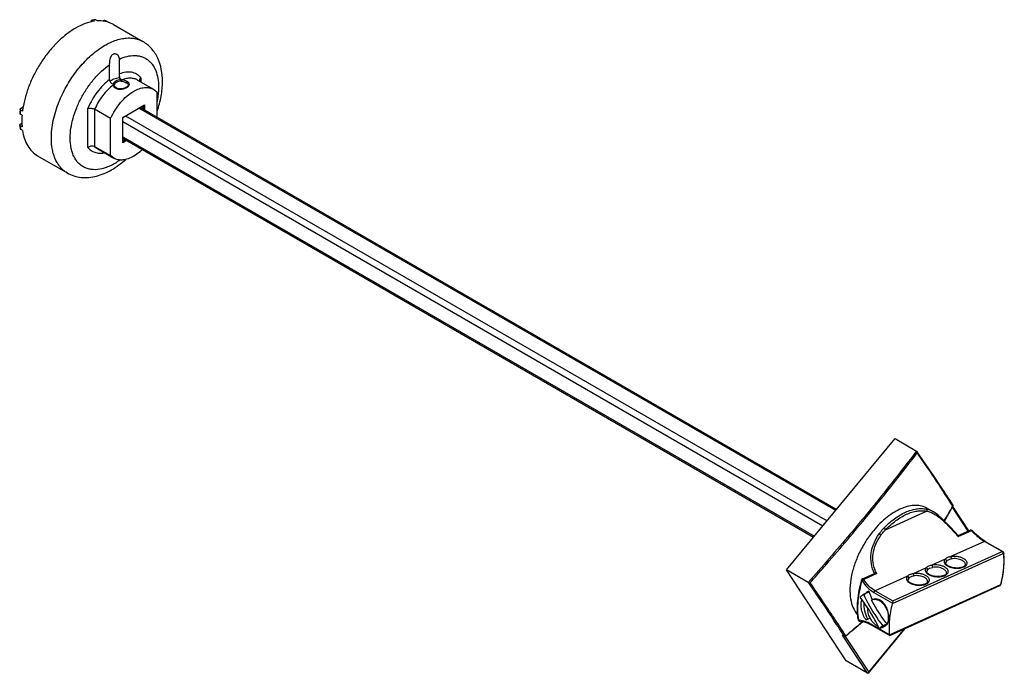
# Model space of a CAD drawing. Header units: millimetres. Extents: x 62 to 485, y 242 to 522.
import ezdxf

# ---------------------------------------------------------------- set-up
doc = ezdxf.new("R2010")
doc.units = ezdxf.units.MM
doc.header["$LTSCALE"] = 49.657568
doc.layers.get('0').update_dxf_attribs({"linetype": 'CONTINUOUS'})

msp = doc.modelspace()

# ---------------------------------------------------------------- linework, layer by layer
at = {"color": 7}
for p, q in [((93.13, 521.42), (92.91, 520.88)), ((93.52, 521.78), (93.76, 521.73)), ((94.61, 521.24), (93.76, 521.73)), ((95.14, 521.85), (94.93, 521.91)), ((95.14, 521.85), (95.99, 521.36)), ((98.71, 521.57), (98.82, 521.53)), ((99.67, 521.04), (98.82, 521.53)), ((100.01, 521.17), (99.95, 521.2)), ((100.01, 521.17), (100.86, 520.68)), ((102.64, 519.86), (100.86, 520.68)), ((102.64, 519.86), (115.29, 512.55)), ((100.95, 496.21), (100.95, 502.6)), ((105.18, 505.59), (105.18, 497.12)), ((105.2, 498.66), (105.2, 505.05)), ((103.05, 493.88), (103.05, 493.83)), ((105.18, 497.12), (105.8, 496.12)), ((113.01, 496.02), (119.87, 492.06)), ((114.39, 497.04), (114.39, 495.23)), ((103.05, 493.83), (103.05, 493.82)), ((103.84, 492.63), (103.84, 492.63)), ((109.05, 493.81), (109.05, 493.81)), ((119.87, 492.06), (121.25, 490.96)), ((121.25, 490.96), (121.25, 480.22)), ((63.51, 480.95), (62.66, 481.44)), ((62.84, 483.26), (63.69, 482.77)), ((63.98, 484.41), (62.85, 483.75)), ((91.76, 467.11), (91.76, 483.98)), ((94.59, 483.49), (94.59, 467.6)), ((101.45, 479.53), (94.59, 483.49)), ((106.66, 480.01), (116.03, 485.41)), ((412.29, 311.52), (113.56, 483.99)), ((412.66, 311.98), (114.14, 484.32)), ((115.24, 484.86), (115.04, 484.84)), ((115.33, 484.68), (115.04, 484.84)), ((115.33, 484.68), (115.24, 484.86)), ((115.33, 483.64), (115.33, 484.68)), ((115.68, 485.21), (115.68, 483.44)), ((116.03, 485.41), (116.03, 483.23)), ((63.42, 477.47), (62.66, 477.03)), ((101.45, 463.64), (101.45, 479.53)), ((106.66, 469.19), (106.66, 480.01)), ((406.81, 304.88), (106.66, 478.17)), ((107.9, 480.72), (408.63, 307.1)), ((62.66, 476.54), (63.51, 476.05)), ((63.69, 474.44), (62.84, 474.93)), ((106.66, 471.64), (403.16, 300.46)), ((402.78, 300), (106.66, 470.96)), ((106.66, 470.33), (106.75, 470.15)), ((106.66, 470.33), (106.95, 470.17)), ((107.85, 470.28), (106.66, 469.59)), ((108.2, 470.07), (106.66, 469.19)), ((106.75, 470.15), (106.95, 470.17)), ((106.95, 470.17), (107.49, 470.48)), ((94.59, 467.6), (95.97, 466.5)), ((94.59, 467.6), (101.45, 463.64)), ((95.97, 466.5), (102.83, 462.54)), ((70.14, 463.57), (82.8, 456.26)), ((102.83, 462.54), (101.45, 463.64)), ((391.24, 286.03), (437.73, 342.34)), ((437.73, 342.34), (446.98, 337)), ((446.98, 337), (446.97, 336.99)), ((457.27, 321.4), (457.46, 321.1)), ((457.27, 321.4), (457.46, 321.1)), ((462.3, 313.74), (462.5, 313.44)), ((469.1, 302.69), (462.34, 313)), ((462.56, 313.39), (462.5, 313.44)), ((469.39, 302.82), (462.52, 313.31)), ((433.61, 303.25), (451.29, 311.23)), ((457.82, 308.12), (457.81, 308.12)), ((464.86, 300.77), (469.99, 303.09)), ((470.55, 302.84), (464.98, 300.33)), ((476.13, 298.3), (461.61, 291.75)), ((476.43, 298.31), (476.13, 298.3)), ((483.7, 293.93), (476.13, 298.3)), ((476.43, 298.31), (483.99, 293.94)), ((436.67, 271.62), (484.14, 293.05)), ((436.74, 272.74), (483.7, 293.93)), ((483.7, 293.93), (483.99, 293.94)), ((459.22, 290.67), (453.53, 288.1)), ((459.8, 289.88), (459.42, 289.09)), ((400.49, 280.69), (391.24, 286.03)), ((416.77, 247.09), (391.24, 286.03)), ((423.76, 282.22), (428.95, 284.57)), ((429.9, 284.5), (424.33, 281.98)), ((443.06, 283.37), (429.17, 277.11)), ((451.14, 287.02), (445.44, 284.45)), ((451.72, 286.23), (451.33, 285.44)), ((435.45, 258), (482.73, 279.34)), ((482.94, 279.69), (435.48, 258.27)), ((443.64, 282.58), (443.25, 281.79)), ((422.73, 274.38), (424.24, 275.6)), ((424.24, 275.6), (426.58, 276.65)), ((428.65, 276.43), (436.7, 271.78)), ((429.17, 277.11), (436.74, 272.74)), ((427.7, 273.13), (427.69, 273.15)), ((427.7, 273.13), (427.69, 273.15)), ((422.55, 264.16), (422.55, 264.16)), ((435.48, 258.15), (427.43, 262.8)), ((427.43, 262.8), (427.57, 262.55)), ((427.57, 262.55), (435.45, 258)), ((432.5, 262.06), (430.98, 260.85)), ((434.32, 262.89), (432.5, 262.06)), ((432.8, 261.67), (434.32, 262.89)), ((433.1, 261.78), (432.8, 261.67)), ((415.28, 258.08), (415.95, 257.69)), ((415.44, 257.97), (415.28, 258.08)), ((425.96, 241.78), (415.28, 258.08)), ((416.01, 257.64), (415.44, 257.97)), ((415.67, 258.12), (415.95, 257.69)), ((416.01, 257.64), (415.95, 257.69)), ((416.38, 257.59), (426.46, 242.21)), ((416.6, 257.84), (416.58, 257.68)), ((416.58, 257.68), (416.58, 257.68)), ((426.3, 241.87), (442.09, 261)), ((426.46, 242.21), (441.89, 260.91)), ((430.98, 260.85), (432.8, 261.67)), ((435.48, 258.15), (435.45, 258)), ((435.45, 258), (435.45, 258)), ((425.96, 241.78), (416.77, 247.09))]:
    msp.add_line(p, q, dxfattribs=at)
for points in [[(103.05, 493.68), (103.05, 493.74), (103.05, 493.82)], [(103.84, 492.63), (103.31, 493.08), (103.05, 493.68)], [(109.05, 493.81), (109.03, 493.7), (108.62, 493.16), (107.65, 492.63), (106.99, 492.41), (105.55, 492.23), (104.25, 492.44), (103.84, 492.63)], [(457.51, 321.56), (454.46, 326.11), (450.93, 331.31), (447.09, 336.89)], [(451.6, 312.41), (454.19, 310.91), (454.18, 310.92)], [(458.88, 307.02), (460.75, 310.2), (462.56, 313.39)], [(457.82, 308.12), (456.08, 309.62), (454.17, 310.93)], [(464.9, 300.73), (461.49, 304.32), (457.81, 308.12)], [(476.43, 298.31), (474.53, 299.56), (472.55, 301.2), (470.78, 302.93)], [(416.58, 257.68), (419.22, 259.89), (422, 262.29), (423.91, 264)], [(422.55, 264.16), (423.98, 263.99), (425.79, 263.43), (427.57, 262.55)]]:
    msp.add_lwpolyline(points, dxfattribs=at)
for centre, radius, start, end in [((95.68, 505.97), 15.95, 92.6779, 97.7683), ((95.88, 506.09), 15.78, 93.4351, 97.7226), ((95.84, 506.78), 15.09, 92.6433, 93.42), ((95.97, 510.1), 11.79, 70.2772, 76.5315), ((96.16, 510.42), 11.42, 70.6381, 76.5338), ((96.23, 510.63), 11.2, 70.2688, 70.6271), ((97.08, 502.59), 3.87, 0.0794, 7.9665), ((93.85, 505.04), 11.35, 0.0245, 2.7781), ((104.93, 494.91), 2.71, 240.0425, 244.4882), ((96.67, 493.02), 25.35, 359.7792, 359.9999), ((99.08, 478.86), 36.71, 172.6822, 175.5568), ((99.3, 478.61), 36.75, 172.7256, 175.5819), ((103.15, 477.72), 39.78, 170.0529, 172.7085), ((96.55, 478.4), 33.14, 175.5893, 179.9268), ((87.86, 478.91), 25.47, 184.8203, 188.492), ((88.1, 478.68), 25.53, 184.8003, 187.9058), ((86.57, 478.48), 23.99, 187.9412, 188.5007), ((109.48, 471.14), 25.35, 179.7792, 179.9999), ((-88.35, -43.09), 656.16, 32.94396, 33.71331), ((-144.72, -79.61), 723.62, 32.94334, 33.66914), ((240.6, 437.65), 254.3, 329.1061, 330.7621), ((462.13, 313.63), 0.5, 330.7538, 32.9499), ((438.44, 286.14), 28.92, 47.9934, 48.6181), ((504.36, 340.89), 56.53, 225.5092, 225.8551), ((470.27, 302.45), 0.7, 43.6532, 114.3688), ((499.56, 330.8), 40.28, 223.9443, 224.0895), ((483.64, 293.33), 0.7, 6.3798, 60.0006), ((464.28, 285.96), 4.73, 60.0175, 62.3435), ((448.11, 278.67), 4.73, 60.0175, 62.3435), ((456.19, 282.31), 4.73, 60.0175, 62.3435), ((424.05, 281.59), 0.7, 114.2901, 163.2679), ((482.45, 279.98), 0.7, 294.1851, 345.48), ((435.99, 291.85), 48.5, 345.48, 345.6575), ((429.46, 271.63), 6.14, 129.9396, 143.4987), ((429.33, 271.78), 5.94, 118.9225, 129.8704), ((429.46, 273.4), 4.52, 131.088, 131.3588), ((428.97, 270.94), 2.56, 114.2801, 120.0458), ((-190.53, -135.31), 722.68, 32.98369, 33.66972), ((-190.41, -135.36), 723.23, 32.93431, 33.66058), ((286.47, 416.36), 205.09, 309.3822, 312.026), ((422.55, 264.86), 0.7, 189.8483, 269.8289), ((422.17, 264.79), 0.316, 189.8193, 196.665), ((446.53, 268.72), 24.83, 189.2534, 189.8476), ((422.12, 257.71), 6.76, 86.308, 90.451), ((435.82, 269.92), 9.83, 206.3999, 206.72), ((432.55, 266.49), 5.03, 239.9372, 244.8698), ((366.92, 231.27), 70.56, 24.7837, 26.0668), ((416.26, 258.07), 0.5, 240.0006, 309.3927), ((416.14, 258.25), 0.614, 308.77, 317.8038)]:
    msp.add_arc(centre, radius, start, end, dxfattribs=at)
for major_axis, ratio, start_param, end_param in [((-22.78, 43.89), 0.545265, 1.331229, 1.413242), ((36.83, 19.13), 0.047113, 2.413056, 2.487189)]:
    msp.add_ellipse((455.11, 278.63), major_axis=major_axis, ratio=ratio, start_param=start_param, end_param=end_param, dxfattribs=at)
for points, knots in [([(94.61, 521.24), (93.24, 521.05), (90.38, 520.3), (87.72, 519.02), (86.39, 518.25)], [0, 0, 0, 0, 0.474152, 1, 1, 1, 1]), ([(93.13, 521.42), (93.16, 521.51), (93.26, 521.67), (93.44, 521.76), (93.52, 521.78)], [0, 0, 0, 0, 0.529822, 1, 1, 1, 1]), ([(99.67, 521.04), (99.38, 521.11), (98.17, 521.35), (96.92, 521.41), (95.99, 521.36)], [0, 0, 0, 0, 0.243064, 1, 1, 1, 1]), ([(98.21, 521.29), (98.26, 521.39), (98.37, 521.51), (98.57, 521.58), (98.67, 521.58), (98.71, 521.57)], [0, 0, 0, 0, 0.526462, 0.766954, 1, 1, 1, 1]), ([(86.39, 518.25), (85.04, 517.47), (82.38, 515.65), (78.65, 512.37), (75.14, 508.51), (71.95, 504.18), (69.15, 499.5), (66.84, 494.61), (65.07, 489.63), (64.26, 486.26), (63.97, 484.59)], [0, 0, 0, 0, 0.11197, 0.231837, 0.357873, 0.487929, 0.619613, 0.750443, 0.877981, 1, 1, 1, 1]), ([(79.32, 486.62), (80.22, 488.89), (82.34, 493.32), (86.32, 499.42), (90.92, 504.78), (95.2, 508.49), (98.75, 510.82), (102.11, 512.59), (105.53, 513.76), (108.88, 514.13), (111.19, 514.01), (113.35, 513.5), (114.68, 512.91), (115.29, 512.55)], [0, 0, 0, 0, 0.149775, 0.299997, 0.445571, 0.581906, 0.645527, 0.705673, 0.814971, 0.864639, 0.911498, 0.956296, 1, 1, 1, 1]), ([(123.7, 495.34), (123.7, 497.12), (123.4, 500.58), (122.12, 504.7), (120.52, 507.61), (119.05, 509.55), (117.31, 511.23), (115.99, 512.15), (115.29, 512.55)], [0, 0, 0, 0, 0.265571, 0.516924, 0.639235, 0.760155, 0.880212, 1, 1, 1, 1]), ([(105.18, 505.59), (105.11, 505.89), (104.85, 506.46), (104.26, 506.98), (103.7, 507.2), (103.24, 507.26), (102.79, 507.2), (102.35, 507.01), (101.97, 506.72), (101.53, 506.19), (101.17, 505.34), (100.98, 504.24), (100.93, 503.5), (100.92, 503.13)], [0, 0, 0, 0, 0.11523, 0.229659, 0.286757, 0.343604, 0.400642, 0.458663, 0.518758, 0.581879, 0.717696, 0.861348, 1, 1, 1, 1]), ([(105.2, 505.05), (106.28, 505.53), (108.43, 506.29), (111.2, 506.62), (113.26, 506.45), (114.68, 506.11), (116.01, 505.58), (117.23, 504.84), (118.33, 503.92), (119.65, 502.41), (120.94, 500.05), (121.85, 496.7), (122.03, 494.28), (122.03, 493.02)], [0, 0, 0, 0, 0.138443, 0.26319, 0.321474, 0.377754, 0.43281, 0.487519, 0.542783, 0.599458, 0.719656, 0.852605, 1, 1, 1, 1]), ([(84.13, 471.23), (84.13, 472.62), (84.37, 475.49), (85.33, 479.84), (86.86, 484.26), (88.9, 488.6), (91.41, 492.74), (94.29, 496.53), (97.46, 499.86), (99.77, 501.76), (100.95, 502.6)], [0, 0, 0, 0, 0.113079, 0.234535, 0.362275, 0.493711, 0.626008, 0.756271, 0.881736, 1, 1, 1, 1]), ([(114.39, 497.04), (114.14, 497.35), (113.59, 497.91), (112.64, 498.59), (111.58, 499.08), (110.01, 499.5), (107.8, 499.49), (106.07, 499), (105.2, 498.66)], [0, 0, 0, 0, 0.118118, 0.233734, 0.349274, 0.467253, 0.718265, 1, 1, 1, 1]), ([(105.81, 496.13), (105.72, 496.3), (105.55, 496.69), (105.36, 497.32), (105.23, 497.99), (105.2, 498.44), (105.2, 498.66)], [0, 0, 0, 0, 0.219805, 0.479196, 0.751765, 1, 1, 1, 1]), ([(100.95, 496.21), (99.99, 495.47), (98.12, 493.8), (95.63, 490.88), (93.46, 487.58), (92.28, 485.2), (91.76, 483.98)], [0, 0, 0, 0, 0.235752, 0.485616, 0.742841, 1, 1, 1, 1]), ([(102.61, 493.92), (101.78, 493.29), (100.17, 491.86), (98.01, 489.37), (96.11, 486.56), (95.06, 484.53), (94.59, 483.49)], [0, 0, 0, 0, 0.235555, 0.484975, 0.74207, 1, 1, 1, 1]), ([(100.95, 496.21), (100.95, 496), (101.06, 495.57), (101.45, 495.02), (102.01, 494.58), (102.45, 494.39), (102.67, 494.32)], [0, 0, 0, 0, 0.226249, 0.475574, 0.737974, 1, 1, 1, 1]), ([(101.23, 495.29), (101.41, 495.54), (101.89, 496.02), (102.82, 496.55), (103.94, 496.94), (104.76, 497.08), (105.18, 497.12)], [0, 0, 0, 0, 0.207475, 0.446323, 0.713306, 1, 1, 1, 1]), ([(102.67, 494.32), (102.66, 494.29), (102.63, 494.16), (102.62, 494.02), (102.61, 493.92)], [0, 0, 0, 0, 0.260076, 1, 1, 1, 1]), ([(102.93, 493.86), (102.86, 493.91), (102.75, 493.94), (102.64, 493.93), (102.61, 493.92)], [0, 0, 0, 0, 0.756691, 1, 1, 1, 1]), ([(102.61, 493.92), (102.64, 493.66), (102.87, 493.1), (103.32, 492.72), (103.58, 492.57)], [0, 0, 0, 0, 0.471148, 1, 1, 1, 1]), ([(103.64, 495.54), (103.51, 495.47), (103.26, 495.3), (102.96, 495), (102.75, 494.68), (102.67, 494.44), (102.66, 494.32)], [0, 0, 0, 0, 0.286495, 0.546217, 0.781689, 1, 1, 1, 1]), ([(102.67, 494.32), (102.77, 494.29), (102.95, 494.18), (103.05, 493.98), (103.05, 493.89)], [0, 0, 0, 0, 0.525908, 1, 1, 1, 1]), ([(103.05, 493.68), (103.05, 493.71), (103.02, 493.79), (102.96, 493.84), (102.93, 493.86)], [0, 0, 0, 0, 0.462125, 1, 1, 1, 1]), ([(103.92, 495.05), (103.8, 494.98), (103.56, 494.82), (103.29, 494.54), (103.1, 494.22), (103.05, 493.99), (103.05, 493.88)], [0, 0, 0, 0, 0.288823, 0.548555, 0.782448, 1, 1, 1, 1]), ([(105.8, 496.12), (105.41, 496.1), (104.66, 495.99), (103.95, 495.72), (103.64, 495.54)], [0, 0, 0, 0, 0.525387, 1, 1, 1, 1]), ([(105.95, 495.56), (105.58, 495.56), (104.88, 495.47), (104.21, 495.22), (103.92, 495.05)], [0, 0, 0, 0, 0.525638, 1, 1, 1, 1]), ([(105.94, 495.57), (105.94, 495.67), (105.92, 495.82), (105.86, 496), (105.82, 496.08), (105.8, 496.12)], [0, 0, 0, 0, 0.529827, 0.789489, 1, 1, 1, 1]), ([(106.37, 496.09), (106.32, 496.1), (106.13, 496.11), (105.95, 496.13), (105.81, 496.13)], [0, 0, 0, 0, 0.253177, 1, 1, 1, 1]), ([(105.94, 495.57), (105.94, 495.67), (105.91, 495.86), (105.85, 496.05), (105.81, 496.13)], [0, 0, 0, 0, 0.516465, 1, 1, 1, 1]), ([(106.29, 495.51), (106.3, 495.56), (106.32, 495.75), (106.35, 495.95), (106.37, 496.09)], [0, 0, 0, 0, 0.246462, 1, 1, 1, 1]), ([(106.29, 495.51), (106.63, 495.47), (107.28, 495.31), (107.89, 495.05), (108.17, 494.89)], [0, 0, 0, 0, 0.524414, 1, 1, 1, 1]), ([(113.01, 496.02), (112.56, 496.28), (111.57, 496.69), (109.91, 496.89), (108.14, 496.69), (106.96, 496.33), (106.37, 496.09)], [0, 0, 0, 0, 0.22658, 0.463762, 0.719892, 1, 1, 1, 1]), ([(108.51, 495.41), (108.2, 495.59), (107.5, 495.88), (106.76, 496.04), (106.37, 496.09)], [0, 0, 0, 0, 0.475345, 1, 1, 1, 1]), ([(108.17, 494.89), (108.17, 494.94), (108.19, 495.05), (108.26, 495.21), (108.37, 495.34), (108.46, 495.39), (108.51, 495.41)], [0, 0, 0, 0, 0.230818, 0.514463, 0.78917, 1, 1, 1, 1]), ([(108.17, 494.89), (108.3, 494.82), (108.53, 494.66), (108.82, 494.4), (109, 494.11), (109.05, 493.91), (109.05, 493.81)], [0, 0, 0, 0, 0.310846, 0.577324, 0.801825, 1, 1, 1, 1]), ([(109.31, 493.64), (109.4, 493.78), (109.5, 494.01), (109.48, 494.33), (109.41, 494.57), (109.27, 494.79), (108.98, 495.1), (108.71, 495.29), (108.51, 495.41)], [0, 0, 0, 0, 0.220018, 0.324107, 0.432673, 0.551669, 0.685088, 1, 1, 1, 1]), ([(114.39, 497.04), (114.22, 496.89), (113.93, 496.53), (113.8, 496.09), (113.8, 495.88)], [0, 0, 0, 0, 0.530253, 1, 1, 1, 1]), ([(113.8, 495.88), (113.8, 495.85), (113.81, 495.73), (113.83, 495.61), (113.86, 495.53)], [0, 0, 0, 0, 0.252816, 1, 1, 1, 1]), ([(121.44, 482.71), (122.16, 484.8), (123.27, 488.97), (123.7, 493.26), (123.7, 495.34)], [0, 0, 0, 0, 0.514762, 1, 1, 1, 1]), ([(101.45, 479.53), (102.01, 480.77), (103.29, 483.17), (105.65, 486.42), (108.32, 489.16), (110.33, 490.63), (111.35, 491.22)], [0, 0, 0, 0, 0.263325, 0.523997, 0.77228, 1, 1, 1, 1]), ([(103.84, 492.63), (103.8, 492.65), (103.7, 492.65), (103.62, 492.6), (103.58, 492.57)], [0, 0, 0, 0, 0.457854, 1, 1, 1, 1]), ([(103.77, 492.47), (104.24, 492.24), (105.05, 492.09), (106.13, 492.14), (106.96, 492.29), (107.73, 492.53), (108.4, 492.84), (108.94, 493.2), (109.22, 493.49), (109.31, 493.64)], [0, 0, 0, 0, 0.259091, 0.400125, 0.541711, 0.677819, 0.802385, 0.910473, 1, 1, 1, 1]), ([(111.35, 491.22), (112.1, 491.65), (113.59, 492.36), (115.87, 492.91), (117.7, 492.86), (119, 492.5), (119.59, 492.22), (119.87, 492.06)], [0, 0, 0, 0, 0.28959, 0.54863, 0.78164, 0.891836, 1, 1, 1, 1]), ([(122.03, 492.92), (122.02, 492.4), (121.95, 490.21), (121.62, 488.04), (121.26, 486.41)], [0, 0, 0, 0, 0.238835, 1, 1, 1, 1]), ([(76.06, 471.14), (76.06, 472.37), (76.22, 474.9), (77.07, 480.14), (78.29, 484.05), (79.32, 486.62)], [0, 0, 0, 0, 0.231869, 0.477395, 1, 1, 1, 1]), ([(62.48, 481.7), (62.48, 481.65), (62.52, 481.54), (62.6, 481.47), (62.66, 481.44)], [0, 0, 0, 0, 0.44805, 1, 1, 1, 1]), ([(62.84, 483.26), (62.79, 483.29), (62.7, 483.36), (62.66, 483.48), (62.67, 483.53)], [0, 0, 0, 0, 0.552366, 1, 1, 1, 1]), ([(62.67, 483.53), (62.68, 483.57), (62.72, 483.67), (62.8, 483.73), (62.85, 483.75)], [0, 0, 0, 0, 0.451929, 1, 1, 1, 1]), ([(91.76, 483.98), (91.97, 484.03), (92.44, 484.07), (93.17, 483.99), (93.91, 483.81), (94.38, 483.61), (94.59, 483.49)], [0, 0, 0, 0, 0.218657, 0.478921, 0.751597, 1, 1, 1, 1]), ([(62.48, 476.77), (62.48, 476.82), (62.52, 476.93), (62.61, 477), (62.66, 477.03)], [0, 0, 0, 0, 0.447888, 1, 1, 1, 1]), ([(63.41, 478.44), (63.41, 478.24), (63.41, 477.44), (63.46, 476.64), (63.51, 476.05)], [0, 0, 0, 0, 0.254536, 1, 1, 1, 1]), ([(106.75, 479.96), (106.73, 479.93), (106.69, 479.85), (106.66, 479.75), (106.66, 479.68)], [0, 0, 0, 0, 0.26704, 1, 1, 1, 1]), ([(106.95, 480.17), (106.93, 480.16), (106.85, 480.1), (106.78, 480.02), (106.75, 479.96)], [0, 0, 0, 0, 0.228786, 1, 1, 1, 1]), ([(62.66, 476.54), (62.61, 476.57), (62.53, 476.63), (62.49, 476.72), (62.48, 476.77)], [0, 0, 0, 0, 0.549098, 1, 1, 1, 1]), ([(62.67, 475.15), (62.68, 475.11), (62.72, 475.02), (62.8, 474.96), (62.84, 474.93)], [0, 0, 0, 0, 0.45257, 1, 1, 1, 1]), ([(63.69, 474.44), (63.87, 473.24), (64.39, 470.95), (65.77, 467.85), (67.67, 465.32), (69.28, 464.06), (70.14, 463.57)], [0, 0, 0, 0, 0.280038, 0.536133, 0.773348, 1, 1, 1, 1]), ([(82.8, 456.26), (82.26, 456.57), (81.24, 457.28), (79.88, 458.61), (78.72, 460.19), (77.76, 462.01), (77, 464.03), (76.26, 467.07), (76.06, 469.49), (76.06, 471.14)], [0, 0, 0, 0, 0.108047, 0.218132, 0.332105, 0.451502, 0.577464, 0.710722, 1, 1, 1, 1]), ([(105.73, 461.95), (104.46, 461), (102.49, 459.76), (99.73, 458.57), (97.18, 457.78), (94.64, 457.49), (92.26, 457.81), (90.64, 458.33), (89.16, 459.13), (87.85, 460.19), (86.72, 461.5), (85.78, 463.05), (85.04, 464.82), (84.31, 467.5), (84.13, 469.66), (84.13, 471.14)], [0, 0, 0, 0, 0.151568, 0.221378, 0.287079, 0.406845, 0.46232, 0.515902, 0.568699, 0.621907, 0.676676, 0.733994, 0.794621, 0.859052, 1, 1, 1, 1]), ([(91.76, 467.11), (91.95, 467.28), (92.39, 467.57), (93.35, 467.9), (94.17, 467.85), (94.59, 467.6)], [0, 0, 0, 0, 0.254725, 0.519562, 1, 1, 1, 1]), ([(91.76, 467.11), (92.15, 466.64), (93.05, 465.8), (94.72, 464.97), (96.61, 464.62), (97.91, 464.71), (98.58, 464.82)], [0, 0, 0, 0, 0.243526, 0.483335, 0.732008, 1, 1, 1, 1]), ([(114.99, 466.13), (114.7, 465.86), (113.56, 464.84), (112.32, 463.94), (111.35, 463.38)], [0, 0, 0, 0, 0.261747, 1, 1, 1, 1]), ([(82.8, 456.26), (83.72, 455.73), (85.69, 454.86), (88.86, 454.22), (92.15, 454.21), (95.45, 454.8), (98.72, 455.92), (103.09, 458.1), (106.1, 460.36), (107.98, 462.05)], [0, 0, 0, 0, 0.115651, 0.231962, 0.349808, 0.470427, 0.595068, 0.724707, 1, 1, 1, 1]), ([(111.35, 463.38), (110.6, 462.95), (109.11, 462.24), (106.83, 461.69), (105, 461.74), (103.7, 462.1), (103.11, 462.38), (102.83, 462.54)], [0, 0, 0, 0, 0.28959, 0.54863, 0.78164, 0.891836, 1, 1, 1, 1]), ([(446.97, 336.99), (445.13, 334.6), (437.74, 325.03), (430.22, 315.56), (424.44, 308.57)], [0, 0, 0, 0, 0.249475, 1, 1, 1, 1]), ([(424.96, 308.12), (426.86, 310.42), (434.41, 319.68), (441.76, 329.09), (447.21, 336.18)], [0, 0, 0, 0, 0.25063, 1, 1, 1, 1]), ([(446.98, 337), (446.99, 337), (447.03, 336.97), (447.07, 336.92), (447.09, 336.89)], [0, 0, 0, 0, 0.236307, 1, 1, 1, 1]), ([(447.09, 336.89), (447.16, 336.79), (447.24, 336.55), (447.23, 336.3), (447.21, 336.18)], [0, 0, 0, 0, 0.503499, 1, 1, 1, 1]), ([(447.21, 336.18), (448.07, 334.94), (451.45, 330.03), (454.8, 325.1), (457.27, 321.4)], [0, 0, 0, 0, 0.252839, 1, 1, 1, 1]), ([(457.51, 321.56), (457.56, 321.5), (457.59, 321.32), (457.51, 321.17), (457.46, 321.11)], [0, 0, 0, 0, 0.479462, 1, 1, 1, 1]), ([(451.6, 312.41), (450.86, 312.84), (449.2, 313.5), (446.47, 313.81), (443.53, 313.45), (440.47, 312.45), (437.35, 310.85), (433.1, 307.87), (430.24, 305), (428.49, 302.87)], [0, 0, 0, 0, 0.095438, 0.19554, 0.303939, 0.422776, 0.552738, 0.693346, 1, 1, 1, 1]), ([(432.9, 303.94), (434.32, 305.41), (437.22, 308.01), (441.29, 310.49), (444.52, 311.74), (446.81, 312.28), (449.01, 312.44), (450.43, 312.29), (451.1, 312.15)], [0, 0, 0, 0, 0.295468, 0.561826, 0.682796, 0.795544, 0.900819, 1, 1, 1, 1]), ([(462.5, 313.44), (462.55, 313.51), (462.62, 313.67), (462.59, 313.84), (462.55, 313.9)], [0, 0, 0, 0, 0.531148, 1, 1, 1, 1]), ([(424.44, 308.57), (422.5, 306.21), (414.64, 296.81), (406.59, 287.57), (400.49, 280.69)], [0, 0, 0, 0, 0.249421, 1, 1, 1, 1]), ([(424.96, 308.12), (424.89, 308.21), (424.73, 308.37), (424.55, 308.51), (424.44, 308.57)], [0, 0, 0, 0, 0.477575, 1, 1, 1, 1]), ([(433.61, 303.25), (434.98, 304.68), (437.81, 307.21), (441.76, 309.62), (444.9, 310.83), (447.13, 311.35), (449.26, 311.51), (450.64, 311.37), (451.29, 311.23)], [0, 0, 0, 0, 0.295349, 0.561658, 0.682641, 0.795428, 0.900759, 1, 1, 1, 1]), ([(451.1, 312.15), (451.16, 312.11), (451.28, 312), (451.41, 311.7), (451.39, 311.42), (451.32, 311.26)], [0, 0, 0, 0, 0.226002, 0.47217, 1, 1, 1, 1]), ([(454.18, 310.92), (453.69, 311.21), (452.69, 311.7), (451.63, 312.03), (451.1, 312.15)], [0, 0, 0, 0, 0.513179, 1, 1, 1, 1]), ([(451.29, 311.23), (451.3, 311.24), (451.31, 311.25), (451.32, 311.26), (451.32, 311.26)], [0, 0, 0, 0, 0.71646, 1, 1, 1, 1]), ([(451.32, 311.26), (451.85, 311.16), (452.93, 310.86), (454.49, 310.12), (456.06, 309.1), (457.06, 308.28), (457.57, 307.84)], [0, 0, 0, 0, 0.225115, 0.461838, 0.71828, 1, 1, 1, 1]), ([(401.32, 280.59), (403.33, 282.86), (411.32, 291.93), (419.19, 301.12), (424.96, 308.12)], [0, 0, 0, 0, 0.250472, 1, 1, 1, 1]), ([(432.9, 303.94), (432.72, 303.74), (432.02, 302.96), (431.37, 302.13), (430.91, 301.48)], [0, 0, 0, 0, 0.248176, 1, 1, 1, 1]), ([(432.9, 303.94), (433.05, 303.85), (433.25, 303.69), (433.46, 303.45), (433.55, 303.32), (433.58, 303.25)], [0, 0, 0, 0, 0.518238, 0.780315, 1, 1, 1, 1]), ([(457.8, 307.63), (457.82, 307.67), (457.86, 307.77), (457.89, 307.9), (457.88, 308.03), (457.84, 308.09), (457.81, 308.12)], [0, 0, 0, 0, 0.301148, 0.575071, 0.804474, 1, 1, 1, 1]), ([(457.8, 307.63), (458.37, 307.12), (459.51, 306.01), (461.78, 303.63), (463.52, 301.77), (464.74, 300.57)], [0, 0, 0, 0, 0.231476, 0.479812, 1, 1, 1, 1]), ([(428.49, 302.87), (427.3, 301.43), (425.08, 298.37), (422.34, 293.44), (420.24, 288.31), (418.87, 283.2), (418.28, 278.3), (418.52, 273.81), (419.57, 269.91), (420.88, 267.71), (421.66, 266.81)], [0, 0, 0, 0, 0.143519, 0.288546, 0.430977, 0.566941, 0.693163, 0.80743, 0.90914, 1, 1, 1, 1]), ([(428.95, 284.56), (428.29, 285.87), (427.36, 288.74), (427.31, 293.26), (428.55, 297.63), (430.05, 300.26), (430.91, 301.48)], [0, 0, 0, 0, 0.245665, 0.49681, 0.749294, 1, 1, 1, 1]), ([(429.9, 284.5), (429.22, 285.74), (428.47, 287.79), (428.16, 290.66), (428.28, 293.6), (429.29, 297.18), (430.78, 299.74), (431.64, 300.93)], [0, 0, 0, 0, 0.243815, 0.368785, 0.494811, 0.74766, 1, 1, 1, 1]), ([(431.64, 300.93), (431.55, 301.04), (431.32, 301.25), (431.06, 301.41), (430.91, 301.48)], [0, 0, 0, 0, 0.477644, 1, 1, 1, 1]), ([(431.64, 300.93), (431.79, 301.13), (432.4, 301.94), (433.06, 302.7), (433.58, 303.25)], [0, 0, 0, 0, 0.251495, 1, 1, 1, 1]), ([(464.93, 300.68), (464.95, 300.63), (464.98, 300.51), (464.98, 300.4), (464.98, 300.33)], [0, 0, 0, 0, 0.432805, 1, 1, 1, 1]), ([(470.55, 302.84), (470.51, 302.89), (470.43, 302.98), (470.28, 303.08), (470.13, 303.12), (470.03, 303.1), (469.99, 303.09)], [0, 0, 0, 0, 0.29663, 0.562001, 0.792837, 1, 1, 1, 1]), ([(470.78, 302.93), (470.77, 302.94), (470.74, 302.94), (470.67, 302.91), (470.6, 302.87), (470.55, 302.84)], [0, 0, 0, 0, 0.117426, 0.317389, 1, 1, 1, 1]), ([(470.62, 302.77), (471.49, 301.88), (473.21, 300.25), (475.15, 298.86), (476.13, 298.3)], [0, 0, 0, 0, 0.523223, 1, 1, 1, 1]), ([(461.61, 291.75), (461.13, 291.66), (460.28, 291.42), (459.5, 290.95), (459.22, 290.67)], [0, 0, 0, 0, 0.550813, 1, 1, 1, 1]), ([(466.99, 290.99), (466.61, 291.19), (465.76, 291.52), (464.41, 291.81), (463, 291.9), (462.06, 291.82), (461.61, 291.75)], [0, 0, 0, 0, 0.234339, 0.489421, 0.750007, 1, 1, 1, 1]), ([(461.61, 291.75), (461.65, 291.69), (461.73, 291.56), (461.84, 291.25), (461.87, 290.98), (461.85, 290.8)], [0, 0, 0, 0, 0.200776, 0.468521, 1, 1, 1, 1]), ([(483.12, 279.8), (483.72, 282.12), (484.55, 286.64), (484.58, 291.25), (484.34, 293.41)], [0, 0, 0, 0, 0.524131, 1, 1, 1, 1]), ([(484.14, 293.05), (484.15, 293.22), (484.07, 293.56), (483.84, 293.85), (483.7, 293.93)], [0, 0, 0, 0, 0.506976, 1, 1, 1, 1]), ([(484.34, 293.41), (484.35, 293.34), (484.31, 293.19), (484.2, 293.09), (484.14, 293.05)], [0, 0, 0, 0, 0.456502, 1, 1, 1, 1]), ([(484.14, 293.05), (484.19, 292.54), (484.37, 290.43), (484.32, 288.3), (484.17, 286.7)], [0, 0, 0, 0, 0.239322, 1, 1, 1, 1]), ([(453.53, 288.1), (453.05, 288.01), (452.19, 287.77), (451.42, 287.3), (451.14, 287.02)], [0, 0, 0, 0, 0.550813, 1, 1, 1, 1]), ([(451.72, 286.23), (451.95, 286.47), (452.62, 286.88), (453.36, 287.08), (453.77, 287.15)], [0, 0, 0, 0, 0.447231, 1, 1, 1, 1]), ([(458.9, 287.34), (458.52, 287.54), (457.68, 287.87), (456.33, 288.16), (454.92, 288.25), (453.98, 288.18), (453.53, 288.1)], [0, 0, 0, 0, 0.234339, 0.489421, 0.750007, 1, 1, 1, 1]), ([(453.53, 288.1), (453.57, 288.05), (453.65, 287.91), (453.75, 287.6), (453.78, 287.33), (453.77, 287.15)], [0, 0, 0, 0, 0.200776, 0.468521, 1, 1, 1, 1]), ([(458.39, 286.5), (458.06, 286.67), (457.34, 286.96), (456.17, 287.21), (454.96, 287.29), (454.16, 287.22), (453.77, 287.15)], [0, 0, 0, 0, 0.234338, 0.489421, 0.750008, 1, 1, 1, 1]), ([(459.22, 290.67), (459.03, 290.46), (458.79, 290.08), (458.75, 289.51), (458.86, 289.09), (459.09, 288.68), (459.58, 288.14), (460.07, 287.82), (460.42, 287.63)], [0, 0, 0, 0, 0.222542, 0.326932, 0.435516, 0.55444, 0.687525, 1, 1, 1, 1]), ([(460.24, 284.46), (460.32, 284.57), (460.46, 284.8), (460.57, 285.18), (460.55, 285.58), (460.42, 285.97), (460.19, 286.35), (459.71, 286.86), (459.24, 287.16), (458.9, 287.34)], [0, 0, 0, 0, 0.111892, 0.216963, 0.321406, 0.431587, 0.552495, 0.68712, 1, 1, 1, 1]), ([(459.8, 289.88), (459.82, 290.04), (459.69, 290.4), (459.39, 290.62), (459.22, 290.67)], [0, 0, 0, 0, 0.485189, 1, 1, 1, 1]), ([(467.88, 288.33), (467.88, 288.25), (467.81, 288.05), (467.59, 287.77), (467.2, 287.48), (466.65, 287.22), (465.98, 287.02), (464.91, 286.84), (463.48, 286.83), (462.08, 287.09), (461.06, 287.46), (460.43, 287.78), (459.94, 288.13), (459.61, 288.48), (459.44, 288.8), (459.41, 289.01), (459.42, 289.09)], [0, 0, 0, 0, 0.025378, 0.060672, 0.109318, 0.171026, 0.243547, 0.324394, 0.499987, 0.675584, 0.756435, 0.828962, 0.890676, 0.939325, 0.974621, 1, 1, 1, 1]), ([(459.8, 289.88), (460.04, 290.12), (460.7, 290.53), (461.44, 290.73), (461.85, 290.8)], [0, 0, 0, 0, 0.447231, 1, 1, 1, 1]), ([(460.42, 287.63), (460.74, 287.47), (461.42, 287.18), (462.9, 286.8), (464.47, 286.69), (465.97, 286.88), (466.95, 287.15), (467.75, 287.54), (468.17, 287.91), (468.32, 288.11)], [0, 0, 0, 0, 0.127037, 0.264589, 0.547961, 0.682248, 0.804248, 0.910413, 1, 1, 1, 1]), ([(466.47, 290.15), (466.14, 290.32), (465.42, 290.61), (464.26, 290.86), (463.05, 290.94), (462.24, 290.87), (461.85, 290.8)], [0, 0, 0, 0, 0.234338, 0.489421, 0.750008, 1, 1, 1, 1]), ([(467.88, 288.33), (467.9, 288.48), (467.86, 288.81), (467.6, 289.28), (467.19, 289.71), (466.83, 289.94), (466.64, 290.06)], [0, 0, 0, 0, 0.205208, 0.432756, 0.696418, 1, 1, 1, 1]), ([(468.32, 288.11), (468.41, 288.21), (468.55, 288.44), (468.65, 288.83), (468.64, 289.22), (468.51, 289.62), (468.27, 290), (467.79, 290.51), (467.33, 290.81), (466.99, 290.99)], [0, 0, 0, 0, 0.111892, 0.216963, 0.321406, 0.431587, 0.552495, 0.68712, 1, 1, 1, 1]), ([(428.95, 284.57), (429.09, 284.63), (429.43, 284.64), (429.75, 284.56), (429.9, 284.5)], [0, 0, 0, 0, 0.480392, 1, 1, 1, 1]), ([(443.06, 283.37), (442.86, 283.16), (442.62, 282.78), (442.59, 282.21), (442.69, 281.79), (442.92, 281.39), (443.41, 280.84), (443.9, 280.52), (444.25, 280.33)], [0, 0, 0, 0, 0.222542, 0.326932, 0.435516, 0.55444, 0.687525, 1, 1, 1, 1]), ([(445.44, 284.45), (444.96, 284.36), (444.11, 284.13), (443.34, 283.65), (443.06, 283.37)], [0, 0, 0, 0, 0.550813, 1, 1, 1, 1]), ([(443.64, 282.58), (443.65, 282.75), (443.53, 283.1), (443.23, 283.32), (443.06, 283.37)], [0, 0, 0, 0, 0.485189, 1, 1, 1, 1]), ([(443.64, 282.58), (443.87, 282.83), (444.53, 283.24), (445.27, 283.43), (445.69, 283.5)], [0, 0, 0, 0, 0.447231, 1, 1, 1, 1]), ([(450.82, 283.69), (450.44, 283.89), (449.6, 284.22), (448.24, 284.51), (446.84, 284.61), (445.9, 284.53), (445.44, 284.45)], [0, 0, 0, 0, 0.234339, 0.489421, 0.750007, 1, 1, 1, 1]), ([(445.44, 284.45), (445.49, 284.4), (445.56, 284.26), (445.67, 283.95), (445.7, 283.68), (445.69, 283.5)], [0, 0, 0, 0, 0.200776, 0.468521, 1, 1, 1, 1]), ([(450.3, 282.85), (449.98, 283.03), (449.25, 283.31), (448.09, 283.56), (446.88, 283.64), (446.07, 283.57), (445.69, 283.5)], [0, 0, 0, 0, 0.234338, 0.489421, 0.750008, 1, 1, 1, 1]), ([(451.14, 287.02), (450.94, 286.81), (450.71, 286.43), (450.67, 285.86), (450.78, 285.44), (451.01, 285.03), (451.49, 284.49), (451.98, 284.17), (452.34, 283.98)], [0, 0, 0, 0, 0.222542, 0.326932, 0.435516, 0.55444, 0.687525, 1, 1, 1, 1]), ([(452.15, 280.81), (452.24, 280.92), (452.38, 281.15), (452.48, 281.53), (452.47, 281.93), (452.34, 282.32), (452.1, 282.7), (451.62, 283.21), (451.16, 283.51), (450.82, 283.69)], [0, 0, 0, 0, 0.111892, 0.216963, 0.321406, 0.431587, 0.552495, 0.68712, 1, 1, 1, 1]), ([(451.72, 286.23), (451.74, 286.4), (451.61, 286.75), (451.31, 286.97), (451.14, 287.02)], [0, 0, 0, 0, 0.485189, 1, 1, 1, 1]), ([(459.8, 284.68), (459.79, 284.6), (459.73, 284.4), (459.5, 284.12), (459.12, 283.83), (458.57, 283.57), (457.89, 283.37), (456.83, 283.19), (455.4, 283.18), (454, 283.44), (452.98, 283.81), (452.35, 284.13), (451.86, 284.48), (451.53, 284.83), (451.35, 285.15), (451.33, 285.36), (451.33, 285.44)], [0, 0, 0, 0, 0.025378, 0.060672, 0.109318, 0.171026, 0.243547, 0.324394, 0.499987, 0.675584, 0.756435, 0.828962, 0.890676, 0.939325, 0.974621, 1, 1, 1, 1]), ([(452.34, 283.98), (452.65, 283.82), (453.34, 283.53), (454.82, 283.15), (456.39, 283.04), (457.88, 283.23), (458.86, 283.5), (459.67, 283.89), (460.09, 284.26), (460.24, 284.46)], [0, 0, 0, 0, 0.127037, 0.264589, 0.547961, 0.682248, 0.804248, 0.910413, 1, 1, 1, 1]), ([(459.8, 284.68), (459.81, 284.83), (459.77, 285.16), (459.52, 285.63), (459.1, 286.06), (458.75, 286.3), (458.56, 286.41)], [0, 0, 0, 0, 0.205208, 0.432756, 0.696418, 1, 1, 1, 1]), ([(484.17, 286.7), (484.12, 286.14), (483.87, 283.83), (483.41, 281.54), (482.98, 279.84)], [0, 0, 0, 0, 0.242004, 1, 1, 1, 1]), ([(400.49, 280.69), (400.56, 280.65), (400.7, 280.6), (400.98, 280.56), (401.19, 280.56), (401.32, 280.59)], [0, 0, 0, 0, 0.256883, 0.529562, 1, 1, 1, 1]), ([(400.49, 280.69), (401.38, 279.4), (404.89, 274.31), (408.36, 269.19), (410.92, 265.35)], [0, 0, 0, 0, 0.252976, 1, 1, 1, 1]), ([(411.57, 265.51), (410.73, 266.75), (407.35, 271.8), (403.92, 276.82), (401.32, 280.59)], [0, 0, 0, 0, 0.246731, 1, 1, 1, 1]), ([(423.38, 281.79), (422.5, 278.87), (421.32, 273.21), (421.4, 267.39), (421.86, 264.74)], [0, 0, 0, 0, 0.53031, 1, 1, 1, 1]), ([(423.6, 281.54), (422.73, 278.66), (421.55, 273.09), (421.59, 267.35), (422.02, 264.73)], [0, 0, 0, 0, 0.530904, 1, 1, 1, 1]), ([(423.6, 281.54), (423.56, 281.56), (423.5, 281.61), (423.42, 281.67), (423.37, 281.75), (423.38, 281.79)], [0, 0, 0, 0, 0.357123, 0.643661, 1, 1, 1, 1]), ([(424.33, 281.98), (424.19, 281.95), (423.99, 281.85), (423.76, 281.69), (423.65, 281.59), (423.6, 281.54)], [0, 0, 0, 0, 0.495208, 0.759081, 1, 1, 1, 1]), ([(423.6, 281.54), (424.24, 280.47), (425.72, 278.53), (427.64, 277.01), (428.65, 276.43)], [0, 0, 0, 0, 0.517577, 1, 1, 1, 1]), ([(423.76, 282.22), (423.81, 282.24), (423.9, 282.26), (424.06, 282.22), (424.21, 282.12), (424.29, 282.03), (424.33, 281.98)], [0, 0, 0, 0, 0.207162, 0.437998, 0.70337, 1, 1, 1, 1]), ([(429.17, 277.11), (428.21, 277.66), (426.37, 279.11), (424.95, 280.96), (424.33, 281.98)], [0, 0, 0, 0, 0.483021, 1, 1, 1, 1]), ([(451.72, 281.03), (451.71, 280.95), (451.65, 280.76), (451.42, 280.47), (451.03, 280.18), (450.49, 279.93), (449.81, 279.72), (448.74, 279.54), (447.32, 279.54), (445.91, 279.79), (444.89, 280.16), (444.26, 280.48), (443.77, 280.83), (443.45, 281.19), (443.27, 281.51), (443.24, 281.71), (443.25, 281.79)], [0, 0, 0, 0, 0.025378, 0.060672, 0.109318, 0.171026, 0.243547, 0.324394, 0.499987, 0.675584, 0.756435, 0.828962, 0.890676, 0.939325, 0.974621, 1, 1, 1, 1]), ([(444.25, 280.33), (444.57, 280.17), (445.25, 279.89), (446.74, 279.5), (448.3, 279.4), (449.8, 279.58), (450.78, 279.85), (451.58, 280.25), (452, 280.61), (452.15, 280.81)], [0, 0, 0, 0, 0.127037, 0.264589, 0.547961, 0.682248, 0.804248, 0.910413, 1, 1, 1, 1]), ([(451.72, 281.03), (451.73, 281.19), (451.69, 281.52), (451.44, 281.98), (451.02, 282.41), (450.67, 282.65), (450.47, 282.76)], [0, 0, 0, 0, 0.205208, 0.432756, 0.696418, 1, 1, 1, 1]), ([(482.73, 279.34), (482.79, 279.37), (482.9, 279.47), (482.93, 279.62), (482.94, 279.69)], [0, 0, 0, 0, 0.455899, 1, 1, 1, 1]), ([(482.94, 279.69), (482.96, 279.7), (483.03, 279.71), (483.11, 279.75), (483.12, 279.8)], [0, 0, 0, 0, 0.331732, 1, 1, 1, 1]), ([(430.3, 262.27), (429.77, 263.36), (427.56, 267.59), (424.93, 271.59), (422.73, 274.38)], [0, 0, 0, 0, 0.253497, 1, 1, 1, 1]), ([(424.24, 275.6), (424.81, 274.38), (427.16, 269.64), (430.05, 265.17), (432.5, 262.06)], [0, 0, 0, 0, 0.253446, 1, 1, 1, 1]), ([(429.17, 277.11), (429.05, 277.05), (428.82, 276.84), (428.69, 276.57), (428.65, 276.43)], [0, 0, 0, 0, 0.475128, 1, 1, 1, 1]), ([(425.34, 264.51), (424.89, 265.19), (424.11, 266.61), (423.35, 268.86), (423.1, 271.1), (423.31, 272.55), (423.51, 273.22)], [0, 0, 0, 0, 0.268081, 0.526543, 0.770931, 1, 1, 1, 1]), ([(426.02, 264.92), (425.47, 266.04), (424.65, 268.33), (424.4, 270.77), (424.46, 271.94)], [0, 0, 0, 0, 0.517069, 1, 1, 1, 1]), ([(434.32, 262.89), (433.7, 263.68), (431.26, 266.93), (429.13, 270.42), (427.7, 273.13)], [0, 0, 0, 0, 0.246205, 1, 1, 1, 1]), ([(427.92, 273.27), (428.14, 273.37), (428.62, 273.51), (429.4, 273.51), (430.21, 273.31), (430.73, 273.07), (430.99, 272.92)], [0, 0, 0, 0, 0.227648, 0.465497, 0.721558, 1, 1, 1, 1]), ([(434.96, 264.95), (435.01, 265.5), (434.99, 266.65), (434.67, 268.37), (434.07, 270.05), (433.19, 271.54), (432.07, 272.72), (430.78, 273.48), (429.41, 273.74), (428.53, 273.54), (428.14, 273.37)], [0, 0, 0, 0, 0.130088, 0.270181, 0.412432, 0.549825, 0.677463, 0.793453, 0.899417, 1, 1, 1, 1]), ([(430.99, 272.92), (431.62, 272.56), (432.79, 271.53), (434.09, 269.55), (434.89, 267.3), (435.03, 265.71), (434.96, 264.95)], [0, 0, 0, 0, 0.23394, 0.493291, 0.756329, 1, 1, 1, 1]), ([(435.48, 258.27), (435.25, 260.39), (435.28, 264.91), (436.09, 269.34), (436.67, 271.62)], [0, 0, 0, 0, 0.475328, 1, 1, 1, 1]), ([(436.74, 272.74), (436.74, 272.6), (436.73, 272.28), (436.71, 271.97), (436.7, 271.78)], [0, 0, 0, 0, 0.417327, 1, 1, 1, 1]), ([(427.01, 265.55), (426.68, 266.21), (426.18, 267.56), (426.01, 269), (426.03, 269.69)], [0, 0, 0, 0, 0.515414, 1, 1, 1, 1]), ([(410.92, 265.35), (411.01, 265.29), (411.27, 265.28), (411.48, 265.41), (411.56, 265.5)], [0, 0, 0, 0, 0.469773, 1, 1, 1, 1]), ([(421.87, 264.7), (421.88, 264.68), (421.92, 264.58), (422, 264.51), (422.06, 264.47)], [0, 0, 0, 0, 0.234556, 1, 1, 1, 1]), ([(422.06, 264.47), (422.11, 264.38), (422.25, 264.22), (422.45, 264.16), (422.55, 264.16)], [0, 0, 0, 0, 0.520135, 1, 1, 1, 1]), ([(427.43, 262.8), (426.62, 263.27), (425.05, 264.02), (423.34, 264.41), (422.55, 264.46)], [0, 0, 0, 0, 0.542461, 1, 1, 1, 1]), ([(430.02, 262.13), (429.4, 262.49), (428.24, 263.51), (427.39, 264.79), (427.03, 265.5)], [0, 0, 0, 0, 0.474277, 1, 1, 1, 1]), ([(434.32, 262.89), (434.17, 262.65), (433.82, 262.21), (433.35, 261.9), (433.1, 261.78)], [0, 0, 0, 0, 0.513368, 1, 1, 1, 1]), ([(433.32, 261.89), (433.55, 261.99), (434, 262.31), (434.49, 263.01), (434.82, 263.92), (434.93, 264.59), (434.96, 264.95)], [0, 0, 0, 0, 0.209606, 0.439073, 0.701472, 1, 1, 1, 1]), ([(434.96, 264.95), (434.95, 264.76), (434.85, 264.04), (434.6, 263.34), (434.32, 262.89)], [0, 0, 0, 0, 0.270005, 1, 1, 1, 1]), ([(416, 257.67), (416.03, 257.66), (416.11, 257.63), (416.21, 257.64), (416.28, 257.65)], [0, 0, 0, 0, 0.23849, 1, 1, 1, 1]), ([(435.48, 258.27), (435.48, 258.26), (435.48, 258.22), (435.48, 258.18), (435.48, 258.15)], [0, 0, 0, 0, 0.264985, 1, 1, 1, 1]), ([(426.3, 241.87), (426.26, 241.83), (426.18, 241.76), (426.05, 241.74), (425.99, 241.76), (425.96, 241.78)], [0, 0, 0, 0, 0.498705, 0.740821, 1, 1, 1, 1]), ([(426.46, 242.21), (426.45, 242.18), (426.42, 242.06), (426.36, 241.94), (426.3, 241.87)], [0, 0, 0, 0, 0.264793, 1, 1, 1, 1])]:
    msp.add_open_spline(points, degree=3, knots=knots, dxfattribs=at)
for points in [[(105.95, 495.56), (106.07, 495.55), (106.18, 495.53), (106.29, 495.51)], [(433.58, 303.25), (433.58, 303.24), (433.6, 303.25), (433.61, 303.25)], [(464.9, 300.73), (464.91, 300.71), (464.92, 300.7), (464.93, 300.68)], [(436.7, 271.78), (436.7, 271.73), (436.69, 271.68), (436.67, 271.62)], [(415.95, 257.69), (415.97, 257.68), (415.99, 257.67), (416, 257.67)], [(416.28, 257.65), (416.37, 257.67), (416.46, 257.72), (416.53, 257.78)]]:
    msp.add_open_spline(points, degree=3, dxfattribs=at)

doc.saveas('drawing.dxf')
